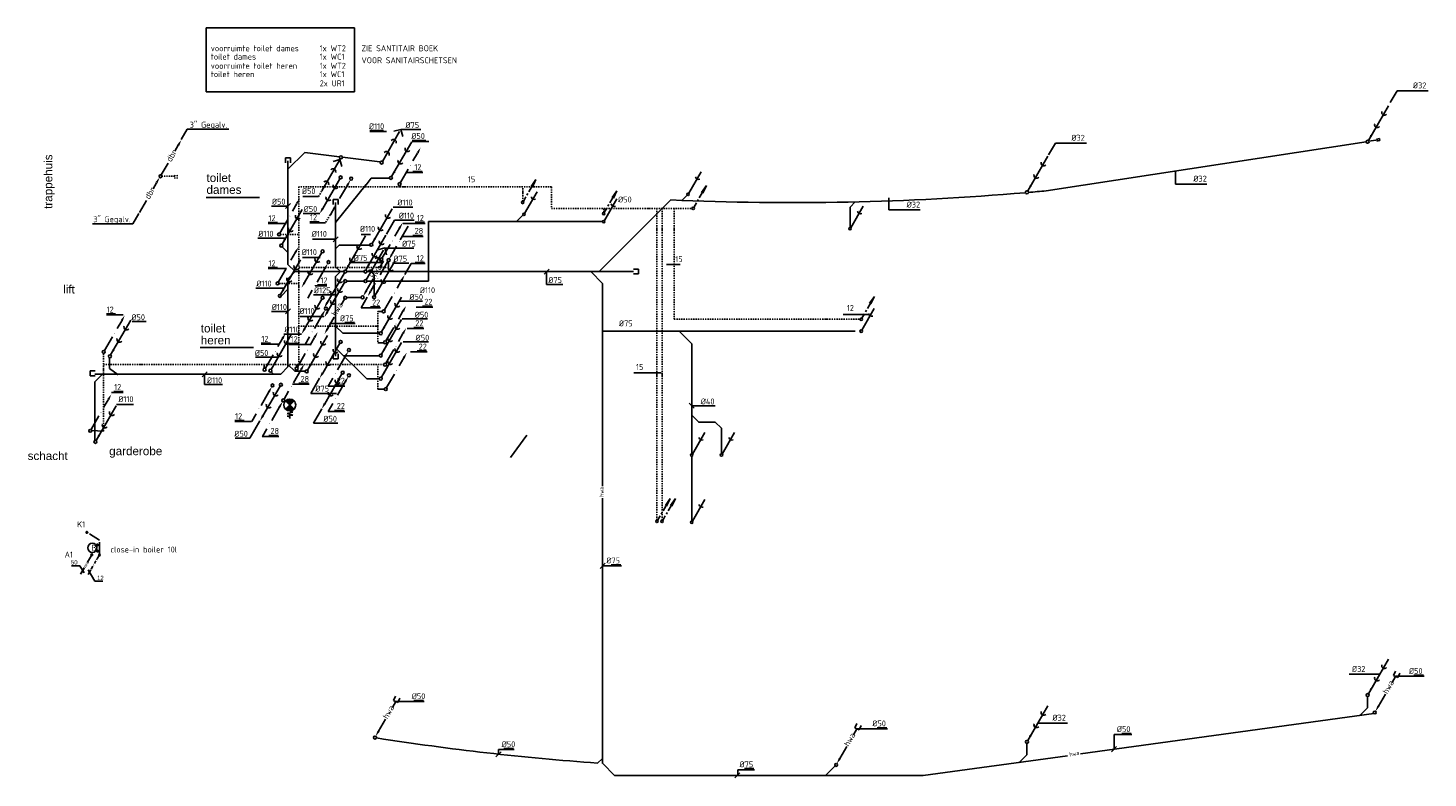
# Model space of a CAD drawing. Extents: x -257677 to 221252, y -185516 to 120782.
# Tile 170 of 171: x 54017 to 83388, y -55148 to -39414. Entities that reach past the tile are written whole.
import ezdxf
from ezdxf.enums import TextEntityAlignment as Align

# ---------------------------------------------------------------- set-up
doc = ezdxf.new("R2010")
doc.units = 0
doc.header["$LTSCALE"] = 50
doc.linetypes.add('2322109', pattern=[10, 5, -2, 1, -2])
doc.linetypes.add('DASHDOT', pattern=[1, 0.5, -0.25, 0, -0.25])
doc.layers.get('0').update_dxf_attribs({"linetype": 'CONTINUOUS'})
for name, color, linetype in [('52---0--RIOOLINST', 2, 'CONTINUOUS'), ('52AF', 6, 'CONTINUOUS'), ('53---0--WATERINST', 2, 'CONTINUOUS'), ('53WA', 3, 'DASHDOT'), ('57LB', 4, 'CONTINUOUS'), ('BOUWTEKST', 2, 'CONTINUOUS'), ('WL5232--', 4, 'CONTINUOUS'), ('WL531---', 160, 'CONTINUOUS'), ('WL570---_RETOUR', 112, 'CONTINUOUS'), ('WM5232--', 1, 'CONTINUOUS'), ('WM531---', 1, 'CONTINUOUS')]:
    doc.layers.add(name, color=color, linetype=linetype)
doc.styles.add('BURO-018', font='ARIAL.TTF', dxfattribs={"height": 63})
doc.styles.add('ISO25', font='ISO', dxfattribs={"width": 0.9})
doc.styles.get("Standard").update_dxf_attribs({"font": 'ARIAL.TTF'})

# ---------------------------------------------------------------- blocks, each defined once
blk = doc.blocks.new('LDV2')
at = {"color": 0, "linetype": 'Continuous'}
for p, q in [((-4.5, -7.79), (-6.75, -11.69)), ((-0.25, -0.43), (-2.5, -4.33))]:
    blk.add_line(p, q, dxfattribs=at)
blk.add_lwpolyline([(-6.75, -11.69, 0, 1, 0), (-5.5, -9.53, 1, 1, 0)], format="xyseb", dxfattribs=at)
blk.add_circle((0, 0), 0.5, dxfattribs=at)
at = {"color": 0, "linetype": 'Continuous', "style": 'BURO-018'}
blk.add_attdef('LD_TEXT1', text='', height=1.8, rotation=60, dxfattribs=at).set_placement((-3.5, -6.06), align=Align.MIDDLE)
blk = doc.blocks.new('LDV4109')
at = {"color": 0, "linetype": 'Continuous'}
for p, q in [((-4.88, -8.44), (-3.94, -6.82)), ((-3.56, -6.17), (-3.38, -5.85)), ((-3, -5.2), (-2.06, -3.57)), ((-1.69, -2.92), (-1.5, -2.6)), ((-1.13, -1.95), (-0.25, -0.43)), ((-6.75, -11.69), (-5.81, -10.07)), ((-5.44, -9.42), (-5.25, -9.09))]:
    blk.add_line(p, q, dxfattribs=at)
blk.add_lwpolyline([(-0.25, -0.43, 0, 1, 0), (-1.5, -2.6, 1, 1, 0)], format="xyseb", dxfattribs=at)
blk.add_circle((0, 0), 0.5, dxfattribs=at)
blk = doc.blocks.new('*U978', base_point=(223474, -20239, 2700))
at = {"color": 0, "linetype": 'Continuous'}
for p, q in [((223502, -20189, 2700), (223445, -20289, 2700)), ((223583, -20429, 2700), (223445, -20189, 2700)), ((223583, -20429, 2700), (223753, -20429, 2700))]:
    blk.add_line(p, q, dxfattribs=at)
at = {"color": 0, "linetype": 'Continuous', "style": 'BURO-018'}
blk.add_text('12', height=90, dxfattribs=at).set_placement((223633, -20404, 2700))
blk = doc.blocks.new('*U979', base_point=(223332, -20203, 2700))
at = {"color": 0, "linetype": 'Continuous'}
for p, q in [((223274, -20103, 2700), (223096, -20103, 2700)), ((223274, -20103, 2700), (223361, -20253, 2700)), ((223303, -20253, 2700), (223361, -20153, 2700))]:
    blk.add_line(p, q, dxfattribs=at)
at = {"color": 0, "linetype": 'Continuous', "style": 'BURO-018'}
blk.add_text('50', height=90, dxfattribs=at).set_placement((223224, -20078, 2700), align=Align.RIGHT)
blk = doc.blocks.new('RIOL3')
at = {"layer": '52AF', "color": 2, "linetype": 'Continuous'}
blk.add_line((-16, -27), (-377, -652), dxfattribs=at)
blk.add_circle((0, 0), 31.2, dxfattribs=at)
at = {"layer": '52AF', "color": 1}
for centre in [(-101, -172), (-249, -428)]:
    blk.add_arc(centre, 58.9, 160.1692, 319.8308, dxfattribs=at)
at = {"layer": '52AF', "color": 2, "linetype": 'Continuous'}
blk.add_solid([(-356, -664), (-399, -639), (-440, -760)], dxfattribs=at)
blk = doc.blocks.new('HWA2')
at = {"layer": '52AF', "color": 2, "linetype": 'Continuous'}
for p, q in [((436, 757), (364, 632)), ((222, 386), (77, 135))]:
    blk.add_line(p, q, dxfattribs=at)
blk.add_circle((0, 0), 31.2, dxfattribs=at)
blk.add_solid([(98, 122), (55, 147), (14, 27)], dxfattribs=at)
at = {"layer": '52AF', "color": 1, "linetype": 'Continuous', "style": 'ISO25', "width": 0.9}
blk.add_text('hwa', height=125, rotation=60, dxfattribs=at).set_placement((262, 377))
blk = doc.blocks.new('HWA3')
at = {"layer": '52AF', "color": 2, "linetype": 'Continuous'}
for p, q in [((-13, -28), (-82, -147)), ((-230, -404), (-373, -651))]:
    blk.add_line(p, q, dxfattribs=at)
blk.add_circle((0, 0), 31.2, dxfattribs=at)
blk.add_solid([(-351, -663), (-394, -638), (-435, -759)], dxfattribs=at)
at = {"layer": '52AF', "color": 1, "linetype": 'Continuous', "style": 'ISO25', "width": 0.9}
blk.add_text('hwa', height=125, rotation=60, dxfattribs=at).set_placement((-191, -397))
blk = doc.blocks.new('SM')
at = {"layer": '52AF', "color": 2, "linetype": 'Continuous'}
for p, q in [((-45, 21), (-3, 112)), ((-45, 21), (45, -21)), ((45, -21), (88, 69))]:
    blk.add_line(p, q, dxfattribs=at)
blk = doc.blocks.new('K')
at = {"layer": '53WA', "color": 2, "linetype": 'Continuous'}
for p, q in [((-241, -419), (-77, -135)), ((-436, -757), (-341, -592))]:
    blk.add_line(p, q, dxfattribs=at)
blk.add_circle((0, 0), 31.2, dxfattribs=at)
blk.add_solid([(-98, -122), (-55, -147), (-14, -27)], dxfattribs=at)
at = {"layer": '53WA', "color": 2, "linetype": 'Continuous', "style": 'ISO25', "width": 0.9}
blk.add_text('.', height=125, rotation=60, dxfattribs=at).set_placement((-289, -511))
blk = doc.blocks.new('*X789')
at = {"color": 0}
for p, q in [((30, 60.6), (39.4, 60.6)), ((30, 60), (40, 60)), ((30, 59.4), (39.4, 59.4)), ((30.1, 61.2), (38.8, 61.2)), ((30.1, 58.8), (38.8, 58.8)), ((30.2, 61.9), (38.1, 61.9)), ((30.2, 58.1), (38.1, 58.1)), ((30.3, 62.5), (37.5, 62.5)), ((30.3, 57.5), (37.5, 57.5)), ((30.5, 63.1), (36.9, 63.1)), ((30.5, 56.9), (36.9, 56.9)), ((30.7, 63.8), (36.2, 63.8)), ((30.7, 56.2), (36.2, 56.2)), ((31, 64.4), (35.6, 64.4)), ((31, 55.6), (35.6, 55.6)), ((31.3, 65), (35, 65)), ((31.3, 55), (35, 55)), ((31.7, 65.6), (34.4, 65.6)), ((31.7, 54.4), (34.4, 54.4)), ((32.2, 66.2), (33.8, 66.2)), ((32.2, 53.8), (33.8, 53.8)), ((32.7, 66.9), (33.1, 66.9)), ((32.7, 53.1), (33.1, 53.1)), ((40, 60), (50, 60)), ((40.6, 60.6), (50, 60.6)), ((40.6, 59.4), (50, 59.4)), ((41.2, 61.2), (49.9, 61.2)), ((41.2, 58.8), (49.9, 58.8)), ((41.9, 61.9), (49.8, 61.9)), ((41.9, 58.1), (49.8, 58.1)), ((42.5, 62.5), (49.7, 62.5)), ((42.5, 57.5), (49.7, 57.5)), ((43.1, 63.1), (49.5, 63.1)), ((43.1, 56.9), (49.5, 56.9)), ((43.8, 63.8), (49.3, 63.8)), ((43.8, 56.2), (49.3, 56.2)), ((44.4, 64.4), (49, 64.4)), ((44.4, 55.6), (49, 55.6)), ((45, 65), (48.7, 65)), ((45, 55), (48.7, 55)), ((45.6, 65.6), (48.3, 65.6)), ((45.6, 54.4), (48.3, 54.4)), ((46.2, 66.2), (47.8, 66.2)), ((46.2, 53.8), (47.8, 53.8)), ((46.9, 66.9), (47.3, 66.9)), ((46.9, 53.1), (47.3, 53.1))]:
    blk.add_line(p, q, dxfattribs=at)
blk = doc.blocks.new('BSLH')
at = {"color": 2, "linetype": 'Continuous'}
for p, q in [((1.77, -1.77), (-1.77, 1.77)), ((-1.77, -1.77), (1.77, 1.77)), ((2.51, 0.02), (3.03, 1.25)), ((3.03, 1.25), (3.57, -1.16)), ((3.57, -1.16), (4.22, 1.25)), ((4.22, 1.25), (4.71, -1.16)), ((4.71, -1.16), (5.01, 0.04)), ((5.01, 0.04), (5.69, 0.04))]:
    blk.add_line(p, q, dxfattribs=at)
for start, end in [(135, 225), (45, 135), (315, 45), (225, 315)]:
    blk.add_arc((0, 0), 2.5, start, end, dxfattribs=at)
at = {"color": 2, "linetype": 'Continuous', "xscale": 0.25, "yscale": 0.25, "zscale": 0.25}
blk.add_blockref('*X789', (-10, -15), dxfattribs=at)
blk = doc.blocks.new('KW')
at = {"layer": '53WA', "color": 2, "linetype": 'Continuous'}
for p, q in [((214, 368), (377, 652)), ((18, 29), (113, 195)), ((-241, -419), (-77, -135)), ((-436, -757), (-341, -592))]:
    blk.add_line(p, q, dxfattribs=at)
blk.add_circle((0, 0), 31.2, dxfattribs=at)
for points in [[(356, 666), (399, 641), (440, 761)], [(-98, -122), (-55, -147), (-14, -27)]]:
    blk.add_solid(points, dxfattribs=at)
at = {"layer": '53WA', "color": 2, "linetype": 'Continuous', "style": 'ISO25', "width": 0.9}
for p in [(167, 268), (-289, -511)]:
    blk.add_text('.', height=125, rotation=60, dxfattribs=at).set_placement(p)
blk = doc.blocks.new('L')
at = {"layer": '57LB', "color": 1, "linetype": 'Continuous'}
blk.add_line((-53, -53), (53, 53), dxfattribs=at)
blk = doc.blocks.new('DBR', base_point=(29632, 10127))
at = {"layer": '53WA', "color": 2, "linetype": 'Continuous'}
for p, q in [((30005, 10776), (29933, 10651)), ((29791, 10405), (29646, 10154)), ((29551, 9992), (29479, 9866)), ((29337, 9621), (29192, 9370))]:
    blk.add_line(p, q, dxfattribs=at)
blk.add_circle((29632, 10127), 31.2, dxfattribs=at)
for points in [[(29982, 10790), (30026, 10765), (30067, 10886)], [(29528, 10006), (29571, 9981), (29612, 10102)]]:
    blk.add_solid(points, dxfattribs=at)
at = {"layer": '53WA', "color": 1, "linetype": 'Continuous', "style": 'ISO25', "width": 0.9}
for p in [(29853, 10416), (29398, 9632)]:
    blk.add_text('dbr', height=125, rotation=60, dxfattribs=at).set_placement(p)
blk = doc.blocks.new('RIOL2')
at = {"layer": '52AF', "color": 2, "linetype": 'Continuous'}
blk.add_line((436, 757), (15, 28), dxfattribs=at)
blk.add_circle((0, 0), 31.2, dxfattribs=at)
at = {"layer": '52AF', "color": 1}
for centre in [(354, 615), (204, 356)]:
    blk.add_arc(centre, 58.9, 160.1692, 319.8308, dxfattribs=at)
at = {"layer": '52AF', "color": 2, "linetype": 'Continuous'}
blk.add_solid([(98, 122), (55, 147), (14, 27)], dxfattribs=at)
blk = doc.blocks.new('KW2')
at = {"color": 2, "linetype": 'Continuous'}
for p, q in [((376, 653), (281, 488)), ((181, 315), (17, 31))]:
    blk.add_line(p, q, dxfattribs=at)
blk.add_circle((0, 0), 31.2, dxfattribs=at)
blk.add_solid([(356, 668), (399, 643), (440, 764)], dxfattribs=at)
at = {"color": 2, "linetype": 'Continuous', "style": 'ISO25', "width": 0.9}
blk.add_text('.', height=125, rotation=240, dxfattribs=at).set_placement((229, 407))
blk = doc.blocks.new('C141')
at = {"color": 3, "linetype": 'Continuous'}
blk.add_line((5.5, 9.5), (0.26, 0.42), dxfattribs=at)
blk.add_circle((0, 0), 0.5, dxfattribs=at)
blk.add_arc((4.33, 7.47), 1.22, 184.7529, 295.2471, dxfattribs=at)
at = {"linetype": 'Continuous'}
blk.add_solid([(2.27, 3.29), (0.26, 0.42), (1.74, 3.59)], dxfattribs=at)
blk = doc.blocks.new('C175')
at = {"color": 3, "linetype": 'Continuous'}
for p, q in [((2.59, 4.49), (5.54, 9.6)), ((0.25, 0.43), (1.34, 2.31)), ((1.77, 3.06), (2.17, 3.76))]:
    blk.add_line(p, q, dxfattribs=at)
at = {"linetype": 'Continuous'}
for p, q in [((5.54, 9.6), (3.54, 6.73)), ((4.06, 6.43), (3.54, 6.73)), ((5.54, 9.6), (4.06, 6.43))]:
    blk.add_line(p, q, dxfattribs=at)
at = {"color": 3, "linetype": 'Continuous'}
blk.add_circle((0, 0), 0.5, dxfattribs=at)
at = {"linetype": 'Continuous'}
blk.add_solid([(4.06, 6.43), (5.54, 9.6), (3.54, 6.73)], dxfattribs=at)

msp = doc.modelspace()

# ---------------------------------------------------------------- linework, layer by layer
at = {"layer": '52AF', "color": 1, "linetype": 'Continuous'}
for p, q in [((82595.24044, -40976.43449), (82737.91304, -40730.6244)), ((82737.91304, -40730.6244), (83387.88196, -40730.6244)), ((61185.94154, -41587.80633), (61536.85445, -41587.80633)), ((61478.14178, -41566.17271), (61185.9528, -41566.17271)), ((61840.21221, -41544.60056), (62260.74395, -41544.60056)), ((62073.5338, -41791.86857), (62424.44671, -41791.86857)), ((62365.73404, -41770.23495), (62073.54505, -41770.23495)), ((75429.57043, -42074.79599), (75572.24303, -41828.9859)), ((75572.24303, -41828.9859), (76222.21195, -41828.9859)), ((78093.49604, -42686.87159), (78093.49604, -42434.32053)), ((78093.49604, -42686.87159), (78746.49739, -42686.87159)), ((57754.23102, -42968.96942), (58872.39419, -42968.96942)), ((59125.07165, -43151.60656), (59475.98456, -43151.60656)), ((59779.31606, -42946.85852), (60114.12672, -42946.85852)), ((61677.04981, -43169.07435), (62091.67495, -43169.07435)), ((72079.19107, -43231.1763), (72079.19107, -42978.62524)), ((59791.21141, -43305.90942), (60142.12432, -43305.90942)), ((61706.89677, -43445.02488), (62121.52191, -43445.02488)), ((72079.19107, -43231.1763), (72732.19243, -43231.1763)), ((58839.41634, -43825.99306), (59431.21015, -43825.99306)), ((59984.5109, -43845.96947), (60471.54006, -43845.96947)), ((61501.00832, -44030.98126), (62113.13138, -44030.98126)), ((59774.77984, -44227.67625), (60143.53578, -44227.67625)), ((60757.42533, -44331.1289), (61459.12355, -44331.1289)), ((61666.96248, -44345.9081), (62009.01552, -44345.9081)), ((64894.31781, -44791.69614), (64894.31781, -44525.49556)), ((58799.6204, -44870.66294), (59391.4142, -44870.66294)), ((65234.09946, -44791.69614), (64894.31781, -44791.69614)), ((59926.02839, -45012.02971), (59932.09721, -45012.02971)), ((60004.37119, -45012.02971), (60399.46899, -45012.02971)), ((61796.8137, -45142.12273), (62290.47813, -45142.12273)), ((59122.09781, -45362.29189), (59473.01072, -45362.29189)), ((59726.59718, -45464.32414), (60220.62803, -45469.09884)), ((61867.0999, -45516.62703), (62399.91697, -45516.62703)), ((56494.06564, -45573.08626), (56201.87666, -45573.08626)), ((60344.90514, -45615.18079), (60877.72221, -45615.18079)), ((60863.61711, -45593.54718), (60663.61711, -45593.54718)), ((59386.76941, -45834.10258), (59755.52535, -45834.10258)), ((61886.99787, -45999.54047), (62419.81494, -45999.54047)), ((57629.23102, -46118.96942), (58747.39419, -46118.96942)), ((59273.56278, -46322.64766), (58791.60402, -46322.64766)), ((57717.7297, -46677.10284), (57717.7297, -46893.92112)), ((57717.7297, -46893.92112), (58095.79115, -46893.92112)), ((60135.27805, -46760.13552), (59953.37389, -47080.61071)), ((59953.37389, -47080.61071), (60486.19096, -47080.61071)), ((55876.18961, -47312.71804), (56227.10252, -47312.71804)), ((60178.59481, -47403.75612), (60008.97006, -47702.5977)), ((68093.88528, -47339.33757), (67940.65334, -47339.33757)), ((68433.66693, -47339.33757), (68093.88528, -47339.33757)), ((58881.21691, -47656.06338), (58672.30946, -48017.21957)), ((60515.40263, -47702.5977), (60008.97006, -47702.5977)), ((58672.30946, -48017.21957), (58360.80648, -48017.21957)), ((66071.54006, -50697.61031), (66465.41731, -50697.61031)), ((66451.31221, -50675.9767), (66251.31221, -50675.9767)), ((81733.00093, -52972.35158), (82363.45464, -52972.35158)), ((82713.55647, -53015.12071), (83305.35027, -53015.12071)), ((83291.24518, -52993.48709), (83091.24518, -52993.48709)), ((61739.07545, -53543.3113), (62327.89542, -53543.3113)), ((62313.79032, -53521.67768), (62113.79032, -53521.67768)), ((75194.83717, -53995.48774), (75825.29087, -53995.48774)), ((71415.94504, -54116.01233), (72046.39875, -54116.01233)), ((72032.29365, -54094.37871), (71832.29365, -54094.37871)), ((76801.56607, -54234.70685), (77176.26969, -54234.70685)), ((76801.56607, -54234.70685), (76801.56607, -54546.27995)), ((77162.16459, -54213.07323), (76962.16459, -54213.07323)), ((63890.23856, -54551.91973), (64214.38693, -54551.91973)), ((63890.23856, -54551.91973), (63890.23856, -54655.77743)), ((64200.28183, -54530.28611), (64000.28183, -54530.28611)), ((68906.02558, -54973.5802), (68906.02558, -55101.1768)), ((68908.99942, -54973.5802), (69259.91233, -54973.5802)), ((69245.80723, -54951.94658), (69045.80723, -54951.94658))]:
    msp.add_line(p, q, dxfattribs=at)
at = {"layer": '52AF', "color": 2, "linetype": 'Continuous'}
for p, q in [((61452.196, -42211.09015), (61813.15907, -41585.88377)), ((61694.98336, -41579.16425), (61840.21221, -41541.6332)), ((61840.21221, -41541.6332), (61877.74327, -41686.86205)), ((82373.04997, -41734.33423), (82376.7122, -41774.24096)), ((60182.36708, -42828.30163), (60543.33015, -42203.09524)), ((60415.75927, -42211), (60560.98813, -42173.46895)), ((60560.98813, -42173.46895), (60598.51918, -42318.6978)), ((61525.99804, -43756.41467), (61104.63241, -44486.24136)), ((61098.84897, -43776.96878), (60677.48333, -44506.79547)), ((61355.77947, -44065.54495), (61501.00832, -44028.0139)), ((61501.00832, -44028.0139), (61538.53937, -44173.24276)), ((61112.99211, -44697.47086), (61473.95518, -44072.26447)), ((60655.08801, -44750.60814), (60294.12494, -45375.81453)), ((59305.08801, -46925.60814), (58944.12494, -47550.81453)), ((82707.68879, -53016.6806), (82635.16324, -53142.29853)), ((82493.49547, -53387.67432), (82348.31379, -53639.13636))]:
    msp.add_line(p, q, dxfattribs=at)
at = {"layer": '52AF'}
for p, q in [((82088.85832, -41798.23721), (75377.24006, -42829.52927)), ((82340.48256, -41759.5732), (82147.21872, -41789.26968))]:
    msp.add_line(p, q, dxfattribs=at)
at = {"layer": '52AF', "color": 2}
for p, q in [((82373.04997, -41734.33423), (82306.04804, -41744.6296)), ((82376.7122, -41774.24096), (82311.23473, -41784.30209))]:
    msp.add_line(p, q, dxfattribs=at)
at = {"layer": '52AF', "color": 3, "linetype": 'Continuous'}
for p, q in [((59421.54006, -42238.88782), (59421.54006, -42138.88782)), ((59421.54006, -42138.88782), (59521.54006, -42138.88782)), ((59521.54006, -42138.88782), (59521.54006, -42238.88782)), ((60421.54006, -43113.88782), (60421.54006, -43013.88782)), ((60421.54006, -43013.88782), (60521.54006, -43013.88782)), ((60521.54006, -43013.88782), (60521.54006, -43113.88782)), ((60421.54006, -46252.79405), (60421.54006, -46352.79405)), ((60421.54006, -46352.79405), (60521.54006, -46352.79405)), ((60521.54006, -46352.79405), (60521.54006, -46252.79405)), ((55323.66444, -46709.35707), (55323.66444, -46609.35707)), ((55323.66444, -46609.35707), (55423.66444, -46609.35707)), ((55423.66444, -46709.35707), (55323.66444, -46709.35707)), ((55349.87119, -47859.74799), (55598.59582, -47869.60337))]:
    msp.add_line(p, q, dxfattribs=at)
at = {"layer": '52AF', "color": 6, "linetype": 'Continuous'}
for p, q in [((59821.54006, -42024.0395), (59471.54006, -42374.0395)), ((59471.54006, -44374.0395), (59471.54006, -42199.0395)), ((60552.40594, -42116.84786), (59821.54006, -42024.0395)), ((61396.54006, -42224.0395), (60612.05135, -42124.42188)), ((61111.9265, -42697.42602), (60471.54006, -43491.50521)), ((60471.54006, -43074.0395), (60471.54006, -44424.0395)), ((71264.67216, -43169.22069), (71264.67216, -43601.86273)), ((59471.54006, -44126.21726), (59357.25628, -44011.93348)), ((60546.54006, -43970.79362), (60471.54006, -44045.79362)), ((61179.86436, -43970.79362), (60546.54006, -43970.79362)), ((59621.54006, -44524.0395), (59471.54006, -44374.0395)), ((59621.54006, -44524.0395), (59471.54006, -44674.0395)), ((59621.54006, -44524.0395), (60646.54006, -44524.0395)), ((60471.54006, -44424.0395), (60571.54006, -44524.0395)), ((60471.54006, -44624.0395), (60571.54006, -44524.0395)), ((60471.54006, -44624.0395), (60471.54006, -46299.0395)), ((60696.54006, -44524.0395), (61071.54006, -44524.0395)), ((61121.54006, -44524.0395), (62794.8499, -44524.0395)), ((62796.54006, -44524.0395), (66171.54006, -44524.0395)), ((65821.54006, -44524.0395), (66071.54006, -44774.0395)), ((66171.54006, -44524.0395), (66721.54006, -44524.0395)), ((66721.54006, -44474.0395), (66821.54006, -44474.0395)), ((66821.54006, -44574.0395), (66721.54006, -44574.0395)), ((66821.54006, -44474.0395), (66821.54006, -44574.0395)), ((59329.15898, -45036.84534), (59471.54006, -44894.46426)), ((59471.54006, -46523.86627), (59471.54006, -44674.0395)), ((60696.54006, -44724.0395), (61071.54006, -44724.0395)), ((61121.54006, -44724.0395), (62171.54006, -44724.0395)), ((66071.54006, -44774.0395), (66071.54006, -49024.0395)), ((61011.84615, -45064.18412), (60703.01973, -45064.18412)), ((60621.54006, -45818.864), (60471.54006, -45668.864)), ((67691.2565, -45787.45521), (67941.2565, -46037.45521)), ((61380.50334, -45818.864), (60621.54006, -45818.864)), ((67941.2565, -46037.45521), (67941.2565, -48347.54292)), ((61123.68426, -46776.1837), (60471.54006, -46124.0395)), ((55419.51409, -46673.86627), (59321.54006, -46673.86627)), ((59169.31363, -46673.86627), (59126.50403, -46631.05667)), ((59321.54006, -46673.86627), (59471.54006, -46523.86627)), ((59614.76953, -46613.51527), (59471.54006, -46470.2858)), ((59833.86288, -46613.51527), (59614.76953, -46613.51527)), ((67941.2565, -47538.49797), (68081.67577, -47678.91724)), ((68081.89469, -47679.79642), (68436.22674, -47679.79642)), ((68436.22674, -47679.79642), (68565.50505, -47809.07473)), ((68565.50505, -47809.07473), (68565.50505, -48347.54463)), ((67941.2565, -48397.52689), (67941.2565, -49756.34002)), ((66071.54006, -49274.0395), (66071.54006, -54841.33292)), ((82248.63857, -53795.30177), (76099.22384, -54643.49691)), ((70946.54006, -54899.0395), (70746.54006, -55099.0395)), ((75822.59024, -54681.65327), (72796.54006, -55099.0395)), ((72796.54006, -55099.0395), (66327.03054, -55099.0395))]:
    msp.add_line(p, q, dxfattribs=at)
at = {"layer": '52AF', "linetype": 'Continuous'}
for p, q in [((61108.35991, -42701.40087), (61216.06501, -42564.22267)), ((61600.72609, -42564.22267), (61216.06501, -42564.22267)), ((65992.89305, -44529.65631), (67499.6875, -43019.72231)), ((67735.30876, -43029.81538), (67844.59913, -42920.29729)), ((71264.67216, -43169.22069), (71371.42341, -43062.24701)), ((64396.35515, -43343.58949), (64272.61146, -43467.33318)), ((62421.54006, -44724.0395), (62421.54006, -43474.0395)), ((62421.54006, -43474.0395), (66071.54006, -43474.0395)), ((61277.84894, -44594.94441), (61206.49707, -44524.26494)), ((61277.84894, -45031.49413), (61277.84894, -44594.94441)), ((62171.54006, -44724.0395), (62421.54006, -44724.0395)), ((66071.54006, -45774.0395), (71371.54006, -45774.0395)), ((55727.93263, -46342.02005), (55727.93263, -46558.83833)), ((61380.50334, -46293.37568), (60640.87625, -46293.37568)), ((55419.51409, -46834.78886), (55578.69785, -46677.10284)), ((55727.93263, -46558.83833), (55907.01437, -46686.95822)), ((55419.51409, -48066.7109), (55419.51409, -46834.78886)), ((61388.12226, -46776.1837), (61123.68426, -46776.1837)), ((82121.90918, -53437.72084), (82121.90918, -53678.77003)), ((82121.90918, -53678.77003), (81951.46945, -53847.50446)), ((74975.21502, -54418.81031), (74975.21502, -54659.85949)), ((66071.54006, -54736.21262), (65965.61575, -54836.55706)), ((66069.68047, -54839.4572), (66327.77491, -55099.79032)), ((74975.21502, -54659.85949), (74804.7753, -54828.59392))]:
    msp.add_line(p, q, dxfattribs=at)
at = {"layer": '52AF', "color": 1, "linetype": 'DASHDOT'}
msp.add_line((60114.12672, -42946.85852), (60183.75806, -42828.164), dxfattribs=at)
at = {"layer": '52AF', "color": 4, "linetype": 'Continuous', "elevation": -2700}
msp.add_lwpolyline([(57755.91363, -39413.50421), (60864.39661, -39413.50421), (60864.39661, -40751.52772), (57755.91363, -40751.52772)], close=True, dxfattribs=at)
at = {"layer": '52AF', "color": 2, "linetype": 'Continuous'}
for centre in [(60582.25238, -42127.86637), (61435.74395, -42237.65879), (61096.54006, -44524.0395), (60671.54006, -44724.0395), (61096.54006, -44724.0395), (59321.54006, -46899.0395), (82271.54006, -53774.0395)]:
    msp.add_circle(centre, 31.25, dxfattribs=at)
at = {"layer": '52AF', "color": 1}
for centre, start, end in [((61684.29774, -41809.30088), 340.169150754, 139.830849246), ((61536.57587, -42065.16266), 340.169150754, 139.830849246), ((60414.46881, -42426.51235), 340.169150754, 139.830849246), ((60266.74694, -42682.37414), 340.169150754, 139.830849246), ((60976.51247, -43998.5535), 160.169150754, 319.830849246), ((61443.45749, -43899.15639), 160.169150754, 319.830849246), ((60826.96773, -44257.5726), 160.169150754, 319.830849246), ((61293.91274, -44158.17548), 160.169150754, 319.830849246), ((61345.09385, -44295.68158), 340.169150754, 139.830849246), ((61197.37197, -44551.54337), 340.169150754, 139.830849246), ((60570.70815, -44896.53563), 160.169150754, 319.830849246), ((60422.98628, -45152.39741), 160.169150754, 319.830849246), ((59220.70815, -47071.53563), 160.169150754, 319.830849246), ((59072.98628, -47327.39741), 160.169150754, 319.830849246)]:
    msp.add_arc(centre, 58.94797, start, end, dxfattribs=at)
at = {"layer": '52AF'}
for centre, radius, start, end in [((70062.69445, 14057.98144), 57135.21917, 267.428927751, 274.898019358), ((70062.69445, 14057.98144), 57135.21917, 274.960994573, 275.337195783), ((70065.69268, 1770.45553), 56755.30377, 261.147576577, 265.857269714)]:
    msp.add_arc(centre, radius, start, end, dxfattribs=at)
at = {"layer": '52AF', "color": 2, "linetype": 'Continuous'}
for points in [[(60761.12461, -44411.92453), (60717.82334, -44386.92453), (60676.97397, -44507.67771)], [(61188.27368, -44391.37043), (61144.97241, -44366.37043), (61104.12304, -44487.12361)], [(60315.77557, -45388.31453), (60272.4743, -45363.31453), (60231.62494, -45484.0677)], [(58965.77557, -47563.31453), (58922.4743, -47538.31453), (58881.62494, -47659.0677)], [(82369.96443, -53651.63636), (82326.66316, -53626.63636), (82285.81379, -53747.38953)]]:
    msp.add_solid(points, dxfattribs=at)
at = {"layer": '53---0--WATERINST'}
for p, q in [((67696.54006, -44374.0395), (67412.7815, -44374.0395)), ((71121.54006, -45424.0395), (71646.54006, -45424.0395)), ((67300.33376, -46645.90092), (66725.33376, -46645.90092))]:
    msp.add_line(p, q, dxfattribs=at)
at = {"layer": '53WA', "color": 1, "linetype": 'Continuous'}
for p, q in [((57229.8487, -41753.06753), (57357.06536, -41532.72182)), ((57357.06536, -41532.72182), (58227.88491, -41532.51212)), ((61952.2703, -42444.55316), (62303.18321, -42444.55316)), ((62289.07811, -42422.91954), (62089.07811, -42422.91954)), ((56343.53469, -43302.1024), (56216.31803, -43522.44811)), ((61536.02223, -43740.98826), (61706.89677, -43445.02488)), ((56216.31803, -43522.44811), (55371.17341, -43522.61086)), ((59058.58501, -43515.19932), (59442.21014, -43515.19932)), ((59252.64859, -43493.56571), (59058.59627, -43493.56571)), ((59928.00797, -43498.78801), (60258.10401, -43498.78801)), ((60122.07155, -43477.15439), (59928.01923, -43477.15439)), ((61204.19708, -43746.54316), (61004.19708, -43746.54316)), ((61878.33982, -43511.937), (62352.48651, -43511.937)), ((62338.38141, -43490.30338), (62138.38141, -43490.30338)), ((61867.8615, -43789.80592), (62307.98955, -43789.80592)), ((62293.88446, -43768.1723), (62093.88446, -43768.1723)), ((62338.38141, -44335.18141), (62138.38141, -44335.18141)), ((59058.58501, -44461.31545), (59442.21014, -44461.31545)), ((59252.64859, -44439.68183), (59058.59627, -44439.68183)), ((61924.18127, -44583.4031), (62055.00195, -44356.81503)), ((62055.00195, -44356.81503), (62352.48651, -44356.81503)), ((60039.19991, -44822.0289), (60284.56792, -44822.0289)), ((60283.00842, -44800.39528), (60088.95609, -44800.39528)), ((61004.54179, -45285.27711), (61135.39447, -45058.63361)), ((55661.64636, -45433.06223), (56012.55927, -45433.06223)), ((55855.70994, -45411.42861), (55661.65761, -45411.42861)), ((61004.54179, -45285.27711), (61415.22695, -45285.27711)), ((61401.12185, -45263.64349), (61201.12185, -45263.64349)), ((62159.70971, -45268.69286), (62510.62262, -45268.69286)), ((62496.51752, -45247.05924), (62296.51752, -45247.05924)), ((61971.72664, -45716.85695), (62322.63955, -45716.85695)), ((62308.53446, -45695.22334), (62108.53446, -45695.22334)), ((58909.35023, -46048.03102), (59292.97536, -46048.03102)), ((59103.41381, -46026.3974), (58909.36149, -46026.3974)), ((59496.80143, -46056.6548), (59941.34742, -46056.6548)), ((59690.86501, -46035.02118), (59496.81268, -46035.02118)), ((62041.36954, -46209.62577), (62392.28245, -46209.62577)), ((62378.17735, -46187.99215), (62178.17735, -46187.99215)), ((59563.73794, -46889.09707), (59914.65085, -46889.09707)), ((59900.54575, -46867.46345), (59700.54575, -46867.46345)), ((60311.51894, -46930.75142), (60662.43185, -46930.75142)), ((60648.32675, -46909.1178), (60448.32675, -46909.1178)), ((55771.0852, -47059.19931), (56016.45321, -47059.19931)), ((56014.8937, -47037.56569), (55820.84138, -47037.56569)), ((60311.51894, -47461.73842), (60662.43185, -47461.73842)), ((60648.32675, -47440.1048), (60448.32675, -47440.1048)), ((58357.82139, -47670.23264), (58708.7343, -47670.23264)), ((58551.88497, -47648.59902), (58357.83264, -47648.59902)), ((58931.77216, -47980.88582), (59282.68508, -47980.88582)), ((59268.57998, -47959.2522), (59068.57998, -47959.2522))]:
    msp.add_line(p, q, dxfattribs=at)
at = {"layer": '53WA', "color": 2, "linetype": 'DASHDOT'}
for p, q in [((56821.54006, -42524.0395), (57096.54006, -42524.0395)), ((57096.54006, -42574.0395), (57096.54006, -42474.0395)), ((57146.54006, -42574.0395), (57146.54006, -42474.0395))]:
    msp.add_line(p, q, dxfattribs=at)
at = {"layer": '53WA', "color": 3, "linetype": 'DASHDOT'}
for p, q in [((59696.54006, -46474.0395), (59696.54006, -42749.0395)), ((61817.51566, -42749.0395), (59696.54006, -42749.0395)), ((61583.03054, -44436.24659), (59696.54006, -44436.24659)), ((55598.59582, -46243.46629), (55598.59582, -47869.60337)), ((55598.59582, -46474.0395), (61469.83082, -46474.0395))]:
    msp.add_line(p, q, dxfattribs=at)
at = {"layer": '53WA', "linetype": 'Continuous'}
for p, q in [((61817.51566, -42730.4579), (61817.51566, -42749.0395)), ((61430.65598, -44300.38617), (61430.65598, -44436.24659)), ((61583.03054, -44315.78246), (61583.03054, -44436.24659)), ((61356.63111, -45364.65881), (61445.57374, -45364.65881)), ((61356.63111, -46021.20737), (61469.83082, -46021.20737)), ((61477.91652, -46990.01682), (61356.63111, -46990.01682))]:
    msp.add_line(p, q, dxfattribs=at)
at = {"layer": '53WA'}
for p, q in [((61817.51566, -42749.0395), (64996.54006, -42749.0395)), ((64396.54006, -43049.0395), (64396.54006, -42749.0395)), ((64996.54006, -42749.0395), (64996.54006, -43199.0395)), ((64996.54006, -43199.0395), (67921.54006, -43199.0395)), ((66094.96643, -43282.4725), (66094.96643, -43199.0395)), ((67209.53181, -43199.0395), (67209.53181, -49740.93137)), ((67317.94779, -43199.0395), (67317.94779, -49740.93137)), ((67571.54006, -43199.0395), (67571.54006, -45524.0395)), ((67571.54006, -45524.0395), (71471.54006, -45524.0395))]:
    msp.add_line(p, q, dxfattribs=at)
at = {"layer": '53WA', "color": 1, "linetype": 'DASHDOT'}
msp.add_line((60353.26684, -43335.58305), (60258.10401, -43498.78801), dxfattribs=at)
at = {"layer": '53WA', "linetype": 'DASHDOT'}
for p, q in [((59310.95054, -43747.30749), (59690.97815, -43747.30749)), ((59286.69346, -44772.16378), (59690.97815, -44772.16378)), ((61356.63111, -45668.91302), (61356.63111, -45364.65881)), ((59690.97815, -45668.91302), (61356.63111, -45668.91302)), ((61356.63111, -45668.91302), (61356.63111, -46021.20737)), ((61356.63111, -46990.01682), (61356.63111, -46477.58868))]:
    msp.add_line(p, q, dxfattribs=at)
at = {"layer": '53WA', "color": 2, "linetype": 'Continuous'}
for p, q in [((61827.14151, -43854.29552), (61991.00721, -43570.4718)), ((61655.88929, -44154.74022), (61751.29868, -43989.48632)), ((61403.34179, -44591.87517), (61567.20749, -44308.05145)), ((61207.83249, -44930.50721), (61303.24187, -44765.2533)), ((58905.90063, -47331.86121), (59069.76633, -47048.03749)), ((58710.39133, -47670.49325), (58805.80071, -47505.23935))]:
    msp.add_line(p, q, dxfattribs=at)
at = {"layer": '53WA', "color": 3, "linetype": 'Continuous'}
for p, q in [((58971.30186, -46558.83833), (58971.30186, -46479.99532)), ((59650.93835, -46515.10494), (59650.93835, -46475.68343))]:
    msp.add_line(p, q, dxfattribs=at)
at = {"layer": '53WA', "color": 2, "linetype": 'Continuous'}
for centre in [(61584.24039, -44283.49757), (59146.54006, -46913.13435)]:
    msp.add_circle(centre, 31.25, dxfattribs=at)
for points in [[(61676.29569, -44169.78164), (61632.99442, -44144.78164), (61592.14505, -44265.53482)], [(61228.23888, -44945.54863), (61184.93761, -44920.54863), (61144.08825, -45041.3018)], [(59048.11569, -47035.53749), (59091.41696, -47060.53749), (59132.26633, -46939.78431)]]:
    msp.add_solid(points, dxfattribs=at)
at = {"layer": 'WL5232--', "color": 2, "linetype": '2322109'}
for centre in [(55251.46048, -49996.56459, -2700), (55470.77145, -50258.54482, -2700), (55475.72538, -50388.50147, -2700)]:
    msp.add_circle(centre, 17.62485, dxfattribs=at)
at = {"layer": 'WL531---', "linetype": '2322109'}
for p, q in [((55517.02889, -50159.29088), (55268.0935, -50003.20059)), ((55517.02889, -50447.4372), (55517.02889, -50159.29088))]:
    msp.add_line(p, q, dxfattribs=at)
at = {"layer": 'WL570---_RETOUR'}
msp.add_line((64482.24006, -47953.89845), (64139.17466, -48421.9868), dxfattribs=at)
at = {"layer": 'WM5232--', "color": 3, "linetype": 'Continuous'}
msp.add_circle((55368.55051, -50320.10237, -2700), 95.96684, dxfattribs=at)

# ---------------------------------------------------------------- block references
msp.add_blockref('DBR', (56796.54006, -42524.0395))
at = {"layer": '52---0--RIOOLINST', "linetype": 'Continuous', "xscale": 50, "yscale": 50, "zscale": 50}
for p in [(67866.00364, -42902.74562), (64421.54006, -43324.0395), (66096.54006, -43474.0395), (71264.16457, -43626.08381), (71496.54006, -45774.0395), (67941.8895, -48372.53491), (68566.20207, -48372.53491), (67941.95352, -49781.3303)]:
    msp.add_blockref('C141', p, dxfattribs=at)
at = {"layer": '52AF', "linetype": 'Continuous'}
for name, p in [('RIOL2', (82121.2251, -41800.93607)), ('RIOL2', (61631.16214, -42559.31593)), ('RIOL2', (74974.53094, -42860.62942)), ('RIOL3', (60576.3047, -42549.23189)), ('RIOL2', (59330.82412, -43977.80618)), ('RIOL2', (61219.84342, -43962.71585)), ('RIOL2', (59300.35607, -45034.1287)), ('RIOL3', (60196.54006, -44099.0395)), ('HWA2', (61036.84615, -45064.18412)), ('RIOL2', (61277.98268, -45062.7692)), ('RIOL3', (60196.54006, -45074.0395)), ('RIOL2', (61417.88576, -45818.82543)), ('RIOL2', (55735.59385, -46301.71572)), ('RIOL2', (61417.88576, -46286.6254)), ('RIOL2', (59102.31372, -46603.52216)), ('RIOL2', (59864.01505, -46618.61248)), ('RIOL3', (60576.49035, -45999.6991)), ('RIOL2', (61417.88576, -46769.5157)), ('RIOL3', (60619.80711, -46643.31971)), ('RIOL2', (55430.91332, -48097.46401)), ('RIOL2', (82121.2251, -53408.93659)), ('RIOL2', (74974.53094, -54390.02605))]:
    msp.add_blockref(name, p, dxfattribs=at)
at = {"layer": '52AF', "color": 1, "linetype": 'Continuous'}
for p in [(59473.01072, -43148.63919), (60472.22037, -43845.96947), (64897.29165, -44525.49556), (59473.01072, -45359.32453), (57721.9893, -46679.94494), (66075.8445, -50697.61031), (63887.26472, -54652.81006), (76798.59223, -54543.31258), (68900.0779, -55095.24208)]:
    msp.add_blockref('L', p, dxfattribs=at)
at = {"layer": '52AF', "color": 6, "linetype": 'Continuous'}
for name, p in [('RIOL3', (60671.54006, -44524.0395)), ('HWA3', (60671.54006, -45074.0395)), ('HWA2', (61296.54006, -54299.0395)), ('HWA2', (70971.54006, -54874.0395))]:
    msp.add_blockref(name, p, dxfattribs=at)
at = {"layer": '52AF', "color": 1, "linetype": 'Continuous', "rotation": 90}
msp.add_blockref('L', (67940.65334, -47336.36373), dxfattribs=at)
at = {"layer": '52AF', "color": 2, "linetype": 'Continuous'}
for p in [(82707.68879, -53016.6806), (61732.68879, -53541.6806), (71407.68879, -54116.6806)]:
    msp.add_blockref('SM', p, dxfattribs=at)
at = {"layer": '53---0--WATERINST', "linetype": 'Continuous', "xscale": 50, "yscale": 50, "zscale": 50}
for p in [(64396.54006, -43074.0395), (66094.96643, -43307.4725)]:
    msp.add_blockref('C175', p, dxfattribs=at)
at = {"layer": '53---0--WATERINST', "xscale": 50, "yscale": 50, "zscale": 50}
for p in [(67971.54006, -43199.0395), (71496.54006, -45524.0395), (67211.30258, -49765.94914), (67320.58185, -49765.94914)]:
    msp.add_blockref('C175', p, dxfattribs=at)
at = {"layer": '53WA', "color": 3, "linetype": 'Continuous'}
for name, p in [('KW2', (61812.80032, -42689.04497)), ('K', (60796.54006, -42574.0395)), ('KW2', (59283.95191, -43745.36749)), ('KW2', (61432.91369, -44268.60235)), ('KW2', (59253.48386, -44771.50937)), ('K', (60321.54006, -44324.0395)), ('KW2', (61477.65174, -45360.03192)), ('KW2', (55606.56535, -46207.84368)), ('K', (60266.02236, -45299.0395)), ('KW2', (61508.11979, -46008.91575)), ('KW2', (58979.27138, -46582.34798)), ('KW2', (59653.61139, -46558.01679)), ('KW2', (61508.11979, -46476.71572)), ('K', (60749.75739, -46169.42467)), ('KW2', (61523.35382, -46989.78666)), ('K', (60749.75739, -46700.41167)), ('KW2', (55323.105, -47865.02532))]:
    msp.add_blockref(name, p, dxfattribs=at)
at = {"layer": '53WA', "color": 1, "linetype": 'DASHDOT'}
msp.add_blockref('KW', (59371.54006, -47227.49641), dxfattribs=at)
at = {"layer": '53WA', "color": 1, "linetype": 'DASHDOT', "xscale": 50, "yscale": 50, "zscale": 50, "rotation": 270}
msp.add_blockref('BSLH', (59509.70201, -47322.11997), dxfattribs=at)
at = {"layer": 'WL5232--', "color": 2, "linetype": '2322109'}
ref = msp.add_blockref('LDV2', (55354.79228, -50465.5822), dxfattribs=dict(at, xscale=35, yscale=35, zscale=35))
ref.add_attrib('LD_TEXT1', 'vwa', dxfattribs={"layer": '0', "color": 1, "linetype": 'Continuous', "height": 63, "rotation": 60, "style": 'BURO-018'}).set_placement((55232.29228, -50677.75843), align=Align.MIDDLE)
at = {"layer": 'WL531---', "color": 2, "linetype": '2322109', "xscale": 35, "yscale": 35, "zscale": 35}
msp.add_blockref('LDV4109', (55515.64742, -50468.41558), dxfattribs=at)
at = {"layer": 'WM5232--', "linetype": '2322109'}
msp.add_blockref('*U979', (55165.28928, -50793.81102), dxfattribs=at)
at = {"layer": 'WM531---', "linetype": '2322109'}
msp.add_blockref('*U978', (55306.70275, -50830.31836), dxfattribs=at)

# ---------------------------------------------------------------- texts
at = {"layer": '52AF', "color": 2, "linetype": 'Continuous', "style": 'ISO25', "width": 0.9}
for s, p in [('voorruimte toilet dames ', (57852.37256, -39901.52579, -2700)), ('toilet dames', (57852.37256, -40077.5272, -2700)), ('1x WT2', (60135.84046, -39901.52579, -2700)), ('ZIE SANTITAIR BOEK', (61012.64234, -39901.52579, -2700)), ('voorruimte toilet heren', (57852.37256, -40268.78337, -2700)), ('1x WC1', (60135.84046, -40077.5272, -2700)), ('1x WT2', (60135.84046, -40268.78337, -2700)), ('VOOR SANITAIRSCHETSEN', (61012.64234, -40153.16309, -2700)), ('toilet heren', (57852.37256, -40444.78477, -2700)), ('2x UR1', (60135.84046, -40637.01347, -2700)), ('1x WC1', (60135.84046, -40444.78477, -2700)), ('%%c32', (83071.70468, -40680.74496)), ('%%C110', (61170.12192, -41537.92689)), ('%%C75', (61935.74395, -41512.65879)), ('%%C50', (62057.71418, -41741.98913)), ('%%c32', (75906.03467, -41779.10646)), ('%%c32', (78465.62549, -42636.99215)), ('%%C50', (59763.49644, -42896.97908)), ('%%C50', (59133.77033, -43118.65642)), ('%%C50', (59799.9101, -43272.95929)), ('%%C110', (61766.67495, -43137.13258)), ('%%c32', (72451.32052, -43181.29686)), ('%%C110', (61796.52191, -43413.08311)), ('%%C110', (58848.11502, -43793.04292)), ('%%C110', (59968.69128, -43796.09002)), ('%%C110', (60980.70511, -43689.03365)), ('%%C110', (59758.96022, -44177.79681)), ('%%C75', (61865.26555, -44001.5027)), ('%%C75', (60852.95707, -44299.18713)), ('%%C75', (61684.01552, -44313.96634)), ('%%C75', (64932.02728, -44763.45032)), ('%%C110', (58808.31908, -44837.7128)), ('%%c125', (60015.65353, -44980.08794)), ('%%C110', (62238.20748, -44976.41594)), ('%%c110', (59130.79649, -45329.34175)), ('%%C50', (62019.83484, -45117.34536)), ('%%C50', (56186.04579, -45544.84044)), ('%%C110', (59710.77757, -45414.44469)), ('%%c75', (60561.54493, -45565.30135)), ('%%C50', (62129.27368, -45491.84966)), ('%%C110', (59395.4681, -45801.15244)), ('%%C50', (62149.17165, -45974.7631)), ('%%C50', (58775.77315, -46294.40184)), ('%%C110', (57771.3855, -46868.62355)), ('%%c75', (60045.47799, -47041.45827)), ('%%C110', (55910.92524, -47262.8386)), ('%%C40', (68131.59475, -47311.09175)), ('%%C50', (60213.33044, -47674.35187)), ('%%C50', (58344.97561, -47988.97375)), ('K1', (55048.62443, -49889.44126, -2700)), ('A1', (54784.57855, -50523.98833, -2700)), ('B', (55346.48988, -50380.85753, -2700)), ('close-in boiler 10l', (55747.32812, -50417.36688, -2700)), ('%%C75', (66149.24003, -50647.73087)), ('%%c32', (81792.5437, -52922.47214)), ('%%C50', (82989.173, -52965.24127)), ('%%C50', (62068.22107, -53493.43186)), ('%%C50', (71730.22147, -54066.13289)), ('%%c32', (75509.11359, -53945.6083)), ('%%C50', (76860.09241, -54184.8274)), ('%%C50', (63954.71257, -54502.04028)), ('%%C75', (68943.73505, -54923.70076))]:
    msp.add_text(s, height=125, dxfattribs=at).set_placement(p)
at = {"layer": '52AF', "color": 1, "linetype": 'Continuous', "style": 'ISO25', "width": 0.9}
for height, rotation, p in [(90, 90, (66096.54006, -49249.0395)), (125, 60, (82533.1895, -53396.99757)), (90, 10, (75871.54006, -54699.0395))]:
    msp.add_text('hwa', height=height, rotation=rotation, dxfattribs=at).set_placement(p)
at = {"layer": '53---0--WATERINST', "style": 'ISO25', "width": 0.9}
for s, p in [('15', (63246.54006, -42649.0395)), ('%%C50', (66396.54006, -43074.0395)), ('15', (67597.30232, -44324.0395)), ('12', (71196.54006, -45349.0395)), ('%%C75', (66414.23643, -45674.0395)), ('15', (66772.74182, -46587.2628))]:
    msp.add_text(s, height=125, dxfattribs=at).set_placement(p)
at = {"layer": '53WA', "color": 2, "linetype": 'Continuous', "style": 'ISO25', "width": 0.9}
for s, p in [('3" Gegalv.', (57409.71591, -41505.62724)), ('12', (62123.80249, -42394.67372)), ('3" Gegalv.', (55384.38568, -43487.54217)), ('12', (59063.58226, -43465.31988)), ('12', (59933.00522, -43448.90857)), ('12', (62173.10579, -43462.05755)), ('28', (62128.60883, -43731.91979)), ('12', (59063.58226, -44411.436)), ('12', (62173.10579, -44306.93559)), ('12', (60153.636, -44772.14946)), ('22', (61235.84622, -45235.39766)), ('22', (62331.2419, -45218.81342)), ('12', (55666.64361, -45383.18279)), ('22', (62143.25883, -45666.97751)), ('12', (58914.34748, -45998.15158)), ('12', (59527.90762, -46006.77536)), ('22', (62212.90173, -46159.74632)), ('12', (55825.82737, -47009.31987)), ('28', (59735.27013, -46839.21763)), ('22', (60493.88032, -46875.50847)), ('22', (60493.88032, -47406.49547)), ('12', (58362.81864, -47620.3532)), ('28', (59103.30435, -47931.00637))]:
    msp.add_text(s, height=125, dxfattribs=at).set_placement(p)
for p in [(61803.43839, -43907.89287), (61355.38159, -44683.65985), (58857.94043, -47423.64589)]:
    msp.add_text('.', height=125, rotation=60, dxfattribs=at).set_placement(p)
at = {"layer": 'BOUWTEKST'}
msp.add_text('trappehuis', height=175, rotation=90, dxfattribs=at).set_placement((54526.54006, -43208.29845))
for s, p in [('toilet', (57761.54006, -42643.29845)), ('dames', (57761.54006, -42893.29845)), ('lift', (54754.54006, -44983.29845)), ('toilet', (57641.45306, -45800.77726)), ('heren', (57641.45306, -46050.77726)), ('schacht', (54009.39093, -48476.3781)), ('garderobe', (55719.75455, -48375.88554))]:
    msp.add_text(s, height=175, dxfattribs=at).set_placement(p)

doc.saveas('drawing.dxf')
